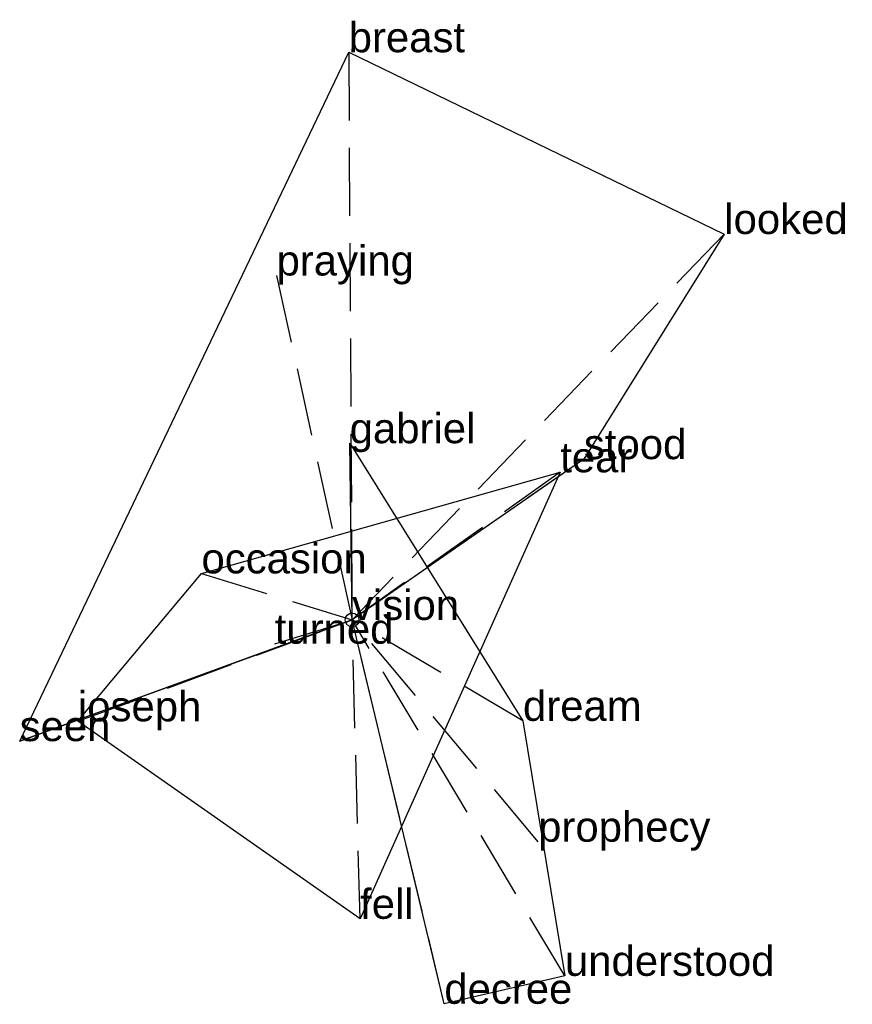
# Model space of a CAD drawing. Extents: x -1.22 to 1.84, y -1.41 to 2.2.
import ezdxf

# ---------------------------------------------------------------- set-up
doc = ezdxf.new("R2010")
doc.units = 0
doc.linetypes.add('DASHED2', pattern=[0.3, 0.25, -0.05])
for name, color, linetype in [('TEXT_nt', 1, 'CONTINUOUS'), ('TEXT_ot', 1, 'CONTINUOUS'), ('TEXT_q', 1, 'CONTINUOUS')]:
    doc.layers.add(name, color=color, linetype=linetype)
doc.styles.get("Standard").update_dxf_attribs({"font": 'arial.ttf'})

# ---------------------------------------------------------------- blocks, each defined once
blk = doc.blocks.new('ot')
at = {"layer": 'LINES_ot', "linetype": 'DASHED2'}
for p in [(-0.0087, 0.648), (0, 0), (0.6272, -0.3703), (0.683, -0.8137), (0.7813, -1.3056), (0.3386, -1.4081)]:
    blk.add_line(p, (0, 0), dxfattribs=at)
at = {"layer": 'ORIGIN_ot'}
blk.add_circle((0, 0), 0.025, dxfattribs=at)
at = {"layer": 'TEXT_ot'}
for s, p in [('gabriel', (-0.0087, 0.648)), ('vision', (0, 0)), ('dream', (0.6272, -0.3703)), ('prophecy', (0.683, -0.8137)), ('understood', (0.7813, -1.3056)), ('decree', (0.3386, -1.4081))]:
    blk.add_text(s, height=0.11, dxfattribs=at).set_placement(p)
blk = doc.blocks.new('nt')
at = {"layer": 'LINES_nt', "linetype": 'DASHED2'}
for p in [(-0.0124, 2.0822), (1.366, 1.4155), (-0.277, 1.2633), (0.8508, 0.5897), (-1.2197, -0.4446), (0, 0)]:
    blk.add_line(p, (0, 0), dxfattribs=at)
at = {"layer": 'ORIGIN_nt'}
blk.add_circle((0, 0), 0.025, dxfattribs=at)
at = {"layer": 'TEXT_nt'}
for s, p in [('breast', (-0.0124, 2.0822)), ('looked', (1.366, 1.4155)), ('praying', (-0.277, 1.2633)), ('stood', (0.8508, 0.5897)), ('vision', (0, 0)), ('seen', (-1.2197, -0.4446))]:
    blk.add_text(s, height=0.11, dxfattribs=at).set_placement(p)
blk = doc.blocks.new('q')
at = {"layer": 'LINES_q', "linetype": 'DASHED2'}
for p in [(0.7639, 0.5414), (-0.5526, 0.1705), (-1.0059, -0.372), (-0.2838, -0.0873), (0, 0), (0.0295, -1.0965)]:
    blk.add_line(p, (0, 0), dxfattribs=at)
at = {"layer": 'ORIGIN_q'}
blk.add_circle((0, 0), 0.025, dxfattribs=at)
at = {"layer": 'TEXT_q'}
for s, p in [('tear', (0.7639, 0.5414)), ('occasion', (-0.5526, 0.1705)), ('vision', (0, 0)), ('turned', (-0.2838, -0.0873)), ('joseph', (-1.0059, -0.372)), ('fell', (0.0295, -1.0965))]:
    blk.add_text(s, height=0.11, dxfattribs=at).set_placement(p)

msp = doc.modelspace()

# ---------------------------------------------------------------- linework, layer by layer
at = {"layer": 'OUTLINE_nt', "linetype": 'CONTINUOUS'}
msp.add_polyline3d([(-1.2197, -0.4446, 0), (-0.0124, 2.0822, 0), (1.366, 1.4155, 0), (0.8508, 0.5897, 0), (0, 0, 0), (-1.2197, -0.4446, 0)], close=True, dxfattribs=at)
at = {"layer": 'OUTLINE_ot', "linetype": 'CONTINUOUS'}
msp.add_polyline3d([(0.3386, -1.4081, 0), (0, 0, 0), (-0.0087, 0.648, 0), (0.6272, -0.3703, 0), (0.7813, -1.3056, 0), (0.3386, -1.4081, 0)], close=True, dxfattribs=at)
at = {"layer": 'OUTLINE_q', "linetype": 'CONTINUOUS'}
msp.add_polyline3d([(0.0295, -1.0965, 0), (-1.0059, -0.372, 0), (-0.5526, 0.1705, 0), (0.7639, 0.5414, 0), (0.0295, -1.0965, 0)], close=True, dxfattribs=at)

# ---------------------------------------------------------------- block references
for name in ['nt', 'ot', 'q']:
    msp.add_blockref(name, (0, 0))

doc.saveas('drawing.dxf')
